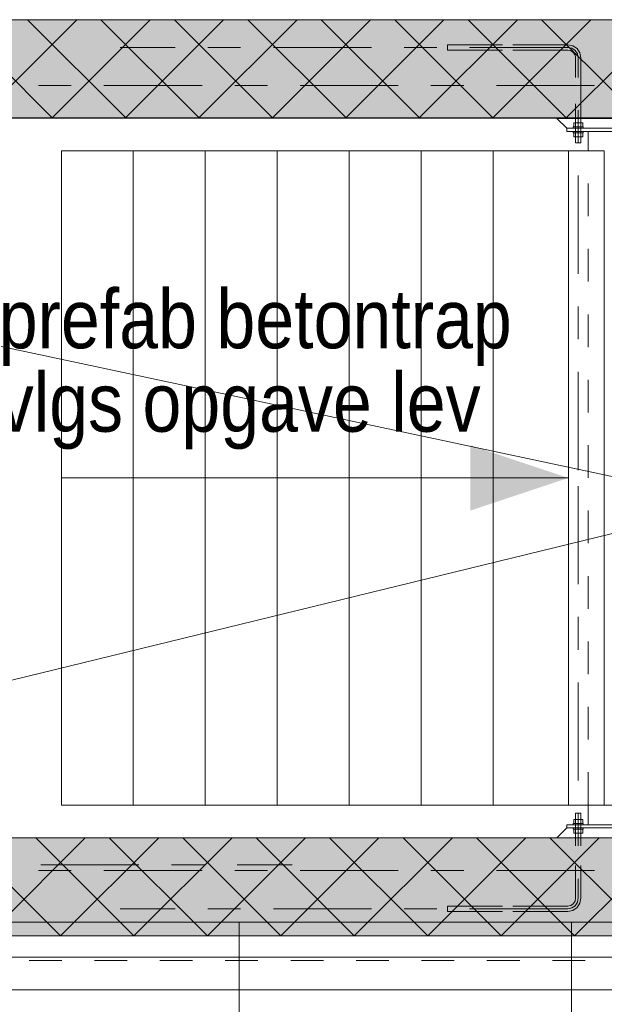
# Model space of a CAD drawing. Header units: millimetres. Extents: x -923 to -82, y -1402 to -808.
# Tile 66 of 109: x -655 to -638, y -945 to -915. Entities that reach past the tile are written whole.
import ezdxf

# ---------------------------------------------------------------- set-up
doc = ezdxf.new("R2010")
doc.units = ezdxf.units.MM
for name, pattern in [('XKITLINE00', [0]), ('XKITLINE01', [4, 1, -1, 1, -1]), ('XKITLINE03', [6, 3, -1, 1, -1])]:
    doc.linetypes.add(name, pattern=pattern)
for name, color, linetype, lineweight in [('Grafisch object', 3, 'Continuous', 0), ('Onderdeel', 2, 'Continuous', 0), ('Stramien', 4, 'Continuous', 0), ('Tekst', 7, 'Continuous', 0)]:
    doc.layers.add(name, color=color, linetype=linetype, lineweight=lineweight)
doc.styles.add('ARIAL', font='arial.ttf')

msp = doc.modelspace()

# ---------------------------------------------------------------- hatches: boundary and pattern name
at = {"layer": 'Grafisch object'}
msp.add_hatch(color=256, dxfattribs=at).paths.add_polyline_path([(-638.616, -929.314), (-641.616, -930.314), (-641.616, -928.314)], flags=17)
at = {"layer": 'Onderdeel'}
for points in [[(-513.815, -918.318), (-690.317, -918.307), (-690.317, -915.307), (-513.815, -915.318)], [(-480.816, -943.316), (-687.816, -943.316), (-687.816, -940.316), (-480.816, -940.316)]]:
    msp.add_hatch(color=256, dxfattribs=at).paths.add_polyline_path(points, flags=17)

# ---------------------------------------------------------------- linework, layer by layer
at = {"layer": 'Grafisch object', "linetype": 'XKITLINE00', "lineweight": 0}
for p, q in [((-585.307, -918.317), (-689.79, -918.317)), ((-585.315, -918.326), (-689.316, -943.716)), ((-688.82, -918.314), (-585.315, -940.316)), ((-654.116, -929.314), (-638.616, -929.314)), ((-689.79, -940.316), (-585.307, -940.316)), ((-597.224, -942.893), (-689.317, -942.893)), ((-648.677, -968.814), (-648.677, -942.893)), ((-638.517, -968.814), (-638.517, -942.893))]:
    msp.add_line(p, q, dxfattribs=at)
at = {"layer": 'Onderdeel', "linetype": 'XKITLINE00', "lineweight": 0}
for p, q in [((-690.317, -915.307), (-513.815, -915.318)), ((-654.394, -918.309), (-657.394, -915.309)), ((-656.644, -918.309), (-653.644, -915.309)), ((-652.149, -918.309), (-655.149, -915.309)), ((-654.399, -918.309), (-651.399, -915.309)), ((-649.904, -918.309), (-652.904, -915.309)), ((-652.154, -918.309), (-649.154, -915.309)), ((-647.658, -918.31), (-650.659, -915.309)), ((-649.909, -918.309), (-646.909, -915.31)), ((-645.413, -918.31), (-648.413, -915.31)), ((-647.664, -918.31), (-644.664, -915.31)), ((-643.168, -918.31), (-646.168, -915.31)), ((-645.419, -918.31), (-642.419, -915.31)), ((-640.923, -918.31), (-643.923, -915.31)), ((-643.174, -918.31), (-640.174, -915.31)), ((-638.678, -918.31), (-641.678, -915.31)), ((-640.929, -918.31), (-637.929, -915.31)), ((-636.432, -918.31), (-639.433, -915.31)), ((-638.684, -918.31), (-635.684, -915.31)), ((-690.317, -918.307), (-513.815, -918.318)), ((-689.317, -918.314), (-585.315, -918.317)), ((-638.964, -918.324), (-635.664, -918.324)), ((-638.664, -918.624), (-638.964, -918.324)), ((-638.394, -918.324), (-638.394, -918.315)), ((-638.234, -918.324), (-638.234, -918.315)), ((-635.964, -918.624), (-638.664, -918.624)), ((-638.664, -918.724), (-638.664, -918.624)), ((-638.664, -918.624), (-635.964, -918.624)), ((-638.664, -918.724), (-635.964, -918.724)), ((-638.464, -918.724), (-638.464, -918.764)), ((-638.464, -918.764), (-638.164, -918.764)), ((-638.453, -918.764), (-638.453, -918.884)), ((-638.453, -918.884), (-638.176, -918.884)), ((-638.394, -919.074), (-638.394, -918.884)), ((-638.234, -919.074), (-638.234, -918.884)), ((-638.176, -918.884), (-638.176, -918.764)), ((-638.164, -918.764), (-638.164, -918.724)), ((-638.014, -919.314), (-638.014, -918.724)), ((-638.394, -919.074), (-638.234, -919.074)), ((-654.116, -919.314), (-649.716, -919.314)), ((-654.116, -939.314), (-654.116, -919.314)), ((-651.916, -939.314), (-651.916, -919.314)), ((-649.716, -919.314), (-647.516, -919.314)), ((-649.716, -939.314), (-649.716, -919.314)), ((-647.516, -919.314), (-645.316, -919.314)), ((-647.516, -939.314), (-647.516, -919.314)), ((-645.316, -919.314), (-643.116, -919.314)), ((-645.316, -939.314), (-645.316, -919.314)), ((-643.116, -919.314), (-640.916, -919.314)), ((-643.116, -939.314), (-643.116, -919.314)), ((-640.916, -919.314), (-637.516, -919.314)), ((-640.916, -939.314), (-640.916, -919.314)), ((-637.516, -919.314), (-637.516, -939.314)), ((-651.916, -939.314), (-654.116, -939.314)), ((-647.516, -939.314), (-651.916, -939.314)), ((-643.116, -939.314), (-647.516, -939.314)), ((-640.916, -939.314), (-643.116, -939.314)), ((-637.516, -939.314), (-640.916, -939.314)), ((-638.014, -939.916), (-638.014, -939.314)), ((-598.507, -939.314), (-637.516, -939.314)), ((-638.394, -939.566), (-638.234, -939.566)), ((-638.394, -939.756), (-638.394, -939.566)), ((-638.234, -939.756), (-638.234, -939.566)), ((-638.664, -940.016), (-638.664, -939.916)), ((-638.664, -939.916), (-635.964, -939.916)), ((-638.464, -939.876), (-638.164, -939.876)), ((-638.464, -939.876), (-638.464, -939.916)), ((-638.453, -939.756), (-638.176, -939.756)), ((-638.453, -939.756), (-638.453, -939.876)), ((-638.176, -939.876), (-638.176, -939.756)), ((-638.164, -939.916), (-638.164, -939.876)), ((-638.664, -940.016), (-638.964, -940.316)), ((-638.664, -940.016), (-635.964, -940.016)), ((-635.964, -940.016), (-638.664, -940.016)), ((-687.816, -940.316), (-480.816, -940.316)), ((-654.14, -943.316), (-657.14, -940.316)), ((-656.385, -943.316), (-653.385, -940.316)), ((-651.895, -943.316), (-654.895, -940.316)), ((-654.14, -943.316), (-651.14, -940.316)), ((-649.65, -943.316), (-652.65, -940.316)), ((-651.895, -943.316), (-648.895, -940.316)), ((-647.405, -943.316), (-650.405, -940.316)), ((-649.65, -943.316), (-646.65, -940.316)), ((-645.16, -943.316), (-648.16, -940.316)), ((-647.405, -943.316), (-644.405, -940.316)), ((-642.914, -943.316), (-645.914, -940.316)), ((-645.16, -943.316), (-642.16, -940.316)), ((-640.669, -943.316), (-643.669, -940.316)), ((-642.915, -943.316), (-639.915, -940.316)), ((-638.424, -943.316), (-641.424, -940.316)), ((-640.669, -943.316), (-637.669, -940.316)), ((-636.179, -943.316), (-639.179, -940.316)), ((-638.424, -943.316), (-635.424, -940.316)), ((-480.816, -943.316), (-687.816, -943.316)), ((-613.524, -943.966), (-661.104, -943.966)), ((-661.104, -944.966), (-613.524, -944.966))]:
    msp.add_line(p, q, dxfattribs=at)
at = {"layer": 'Onderdeel', "linetype": 'XKITLINE01', "lineweight": 0}
for p, q in [((-657.806, -915.309), (-612.315, -915.31)), ((-638.634, -916.074), (-642.314, -916.074)), ((-642.314, -916.074), (-642.314, -916.234)), ((-642.314, -916.074), (-638.634, -916.074)), ((-642.314, -916.234), (-642.314, -916.074)), ((-638.634, -916.074), (-638.481, -916.105)), ((-638.634, -916.074), (-638.481, -916.105)), ((-638.481, -916.105), (-638.351, -916.192)), ((-638.481, -916.105), (-638.351, -916.192)), ((-638.265, -916.321), (-638.351, -916.192)), ((-638.351, -916.192), (-638.265, -916.321)), ((-642.314, -916.234), (-638.634, -916.234)), ((-638.634, -916.234), (-642.314, -916.234)), ((-638.634, -916.234), (-638.542, -916.253)), ((-638.634, -916.234), (-638.542, -916.253)), ((-638.542, -916.253), (-638.465, -916.305)), ((-638.542, -916.253), (-638.465, -916.305)), ((-638.465, -916.305), (-638.412, -916.383)), ((-638.412, -916.383), (-638.465, -916.305)), ((-638.412, -916.383), (-638.394, -916.474)), ((-638.394, -916.474), (-638.412, -916.383)), ((-638.394, -919.074), (-638.394, -916.474)), ((-638.394, -918.884), (-638.394, -916.474)), ((-638.234, -916.474), (-638.265, -916.321)), ((-638.265, -916.321), (-638.234, -916.474)), ((-638.234, -916.474), (-638.234, -919.074)), ((-638.234, -918.315), (-638.234, -916.474)), ((-690.317, -918.308), (-612.315, -918.31)), ((-638.234, -918.324), (-638.234, -918.884)), ((-638.464, -918.624), (-638.464, -918.584)), ((-638.464, -918.584), (-638.164, -918.584)), ((-638.464, -918.624), (-638.464, -918.584)), ((-638.164, -918.584), (-638.464, -918.584)), ((-638.464, -918.624), (-638.164, -918.624)), ((-638.164, -918.624), (-638.464, -918.624)), ((-638.453, -918.584), (-638.453, -918.464)), ((-638.176, -918.464), (-638.453, -918.464)), ((-638.453, -918.584), (-638.453, -918.464)), ((-638.453, -918.464), (-638.176, -918.464)), ((-638.176, -918.584), (-638.453, -918.584)), ((-638.453, -918.584), (-638.176, -918.584)), ((-638.176, -918.584), (-638.176, -918.464)), ((-638.176, -918.584), (-638.176, -918.464)), ((-638.164, -918.624), (-638.164, -918.584)), ((-638.164, -918.624), (-638.164, -918.584)), ((-638.164, -918.724), (-638.464, -918.724)), ((-638.464, -918.764), (-638.464, -918.724)), ((-638.164, -918.724), (-638.464, -918.724)), ((-638.164, -918.764), (-638.464, -918.764)), ((-638.176, -918.764), (-638.453, -918.764)), ((-638.453, -918.884), (-638.453, -918.764)), ((-638.176, -918.764), (-638.453, -918.764)), ((-638.176, -918.884), (-638.453, -918.884)), ((-638.176, -918.884), (-638.176, -918.764)), ((-638.164, -918.764), (-638.164, -918.724)), ((-638.014, -918.724), (-636.614, -918.724)), ((-638.234, -919.074), (-638.394, -919.074)), ((-638.616, -919.316), (-638.616, -919.314)), ((-638.616, -919.314), (-638.616, -939.314)), ((-637.516, -919.314), (-638.616, -919.314)), ((-638.616, -939.314), (-638.616, -919.314)), ((-638.616, -919.316), (-637.516, -919.316)), ((-638.616, -939.314), (-638.616, -919.316)), ((-638.014, -939.314), (-638.014, -919.314)), ((-637.516, -939.314), (-637.516, -919.314)), ((-649.821, -939.314), (-640.916, -939.314)), ((-637.516, -939.314), (-638.616, -939.314)), ((-637.516, -939.314), (-638.616, -939.314)), ((-637.516, -939.314), (-637.516, -939.314)), ((-638.394, -939.566), (-638.234, -939.566)), ((-638.394, -939.566), (-638.394, -942.166)), ((-638.234, -939.566), (-638.234, -942.166)), ((-638.464, -939.876), (-638.164, -939.876)), ((-638.464, -939.876), (-638.464, -939.916)), ((-638.464, -939.916), (-638.164, -939.916)), ((-638.464, -939.916), (-638.164, -939.916)), ((-638.453, -939.756), (-638.176, -939.756)), ((-638.453, -939.756), (-638.453, -939.876)), ((-638.453, -939.876), (-638.176, -939.876)), ((-638.453, -939.876), (-638.176, -939.876)), ((-638.394, -942.166), (-638.394, -939.756)), ((-638.234, -942.166), (-638.234, -939.756)), ((-638.176, -939.756), (-638.176, -939.876)), ((-638.164, -939.876), (-638.164, -939.916)), ((-638.014, -939.916), (-636.614, -939.916)), ((-638.464, -940.016), (-638.164, -940.016)), ((-638.464, -940.016), (-638.464, -940.056)), ((-638.164, -940.016), (-638.464, -940.016)), ((-638.464, -940.016), (-638.464, -940.056)), ((-638.464, -940.056), (-638.164, -940.056)), ((-638.164, -940.056), (-638.464, -940.056)), ((-638.453, -940.056), (-638.176, -940.056)), ((-638.453, -940.056), (-638.453, -940.176)), ((-638.176, -940.056), (-638.453, -940.056)), ((-638.453, -940.056), (-638.453, -940.176)), ((-638.453, -940.176), (-638.176, -940.176)), ((-638.176, -940.176), (-638.453, -940.176)), ((-638.176, -940.056), (-638.176, -940.176)), ((-638.176, -940.056), (-638.176, -940.176)), ((-638.164, -940.016), (-638.164, -940.056)), ((-638.164, -940.016), (-638.164, -940.056)), ((-638.964, -940.316), (-635.664, -940.316)), ((-638.634, -942.406), (-642.314, -942.406)), ((-642.314, -942.406), (-642.314, -942.566)), ((-642.314, -942.406), (-638.634, -942.406)), ((-642.314, -942.566), (-642.314, -942.406)), ((-638.634, -942.406), (-638.542, -942.388)), ((-638.634, -942.406), (-638.542, -942.388)), ((-638.542, -942.388), (-638.465, -942.336)), ((-638.542, -942.388), (-638.465, -942.336)), ((-638.465, -942.336), (-638.412, -942.258)), ((-638.465, -942.336), (-638.412, -942.258)), ((-638.412, -942.258), (-638.394, -942.166)), ((-638.412, -942.258), (-638.394, -942.166)), ((-638.351, -942.449), (-638.265, -942.319)), ((-638.351, -942.449), (-638.265, -942.319)), ((-638.265, -942.319), (-638.234, -942.166)), ((-638.265, -942.319), (-638.234, -942.166)), ((-642.314, -942.566), (-638.634, -942.566)), ((-638.634, -942.566), (-642.314, -942.566)), ((-638.634, -942.566), (-638.481, -942.536)), ((-638.634, -942.566), (-638.481, -942.536)), ((-638.481, -942.536), (-638.351, -942.449)), ((-638.481, -942.536), (-638.351, -942.449)), ((-661.104, -944.066), (-613.524, -944.066))]:
    msp.add_line(p, q, dxfattribs=at)
at = {"layer": 'Onderdeel', "linetype": 'XKITLINE03', "lineweight": 0}
for p, q in [((-638.634, -916.154), (-652.314, -916.154)), ((-638.634, -916.154), (-652.314, -916.154)), ((-638.512, -916.179), (-638.634, -916.154)), ((-638.512, -916.179), (-638.634, -916.154)), ((-638.408, -916.248), (-638.512, -916.179)), ((-638.408, -916.248), (-638.512, -916.179)), ((-638.339, -916.352), (-638.408, -916.248)), ((-638.339, -916.352), (-638.408, -916.248)), ((-638.314, -916.474), (-638.339, -916.352)), ((-638.314, -916.474), (-638.339, -916.352)), ((-638.314, -929.074), (-638.314, -916.474)), ((-638.314, -929.074), (-638.314, -916.474)), ((-638.314, -929.566), (-638.314, -942.166)), ((-638.314, -929.566), (-638.314, -942.166)), ((-660.744, -941.146), (-647.064, -941.146)), ((-660.744, -941.146), (-647.064, -941.146)), ((-638.408, -942.392), (-638.512, -942.462)), ((-638.408, -942.392), (-638.512, -942.462)), ((-638.339, -942.288), (-638.408, -942.392)), ((-638.339, -942.288), (-638.408, -942.392)), ((-638.314, -942.166), (-638.339, -942.288)), ((-638.314, -942.166), (-638.339, -942.288)), ((-638.634, -942.486), (-652.314, -942.486)), ((-638.634, -942.486), (-652.314, -942.486)), ((-638.512, -942.462), (-638.634, -942.486)), ((-638.512, -942.462), (-638.634, -942.486))]:
    msp.add_line(p, q, dxfattribs=at)
at = {"layer": 'Stramien', "linetype": 'XKITLINE03', "lineweight": 0}
for p, q in [((-880.815, -917.314), (-445.815, -917.314)), ((-880.815, -941.314), (-445.815, -941.314))]:
    msp.add_line(p, q, dxfattribs=at)

# ---------------------------------------------------------------- texts
at = {"layer": 'Tekst', "style": 'ARIAL', "width": 0.85}
for s, p in [('prefab betontrap', (-656.03, -925.352)), ('vlgs opgave lev', (-656.03, -927.902))]:
    msp.add_text(s, height=1.8, dxfattribs=at).set_placement(p)

doc.saveas('drawing.dxf')
